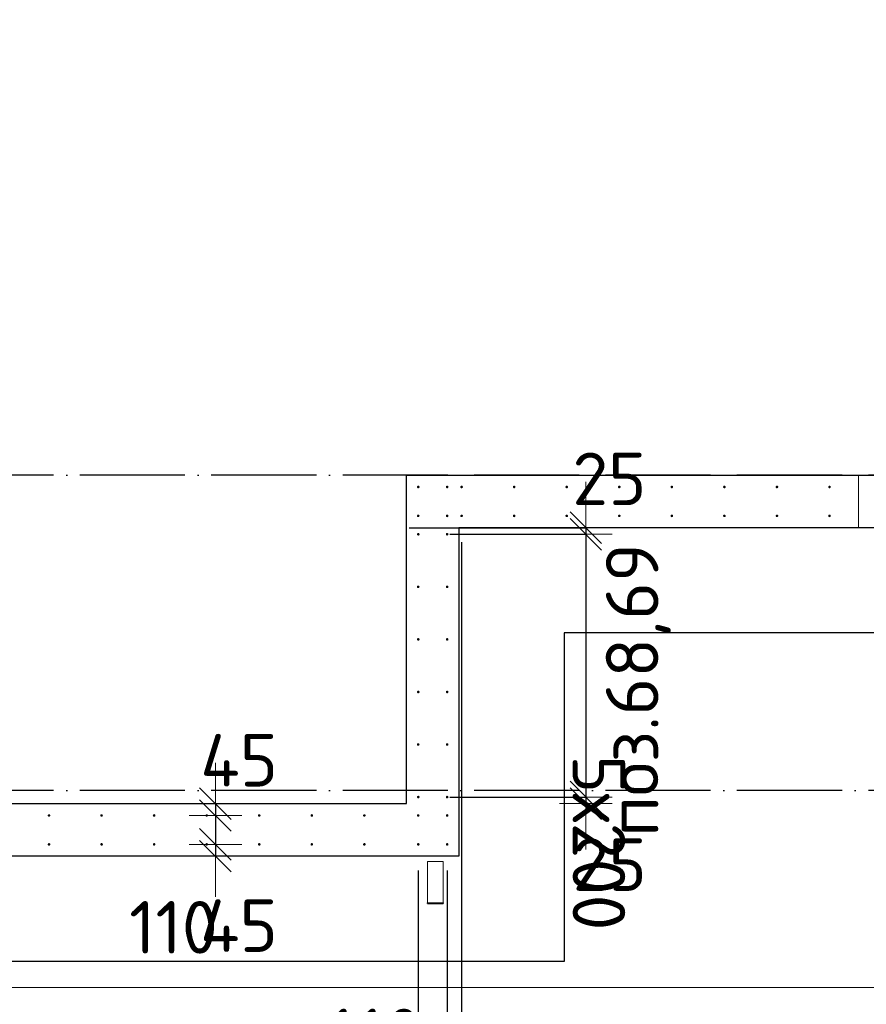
# Model space of a CAD drawing. Header units: millimetres. Extents: x 76517 to 124446, y -73423 to -21861.
# Tile 7 of 117: x 90518 to 93740, y -70813 to -67067. Entities that reach past the tile are written whole.
import ezdxf

# ---------------------------------------------------------------- set-up
doc = ezdxf.new("R2010")
doc.units = ezdxf.units.MM
doc.header["$PDMODE"] = 65
for name, pattern in [('______11', [500, 400, -50, 0, -50]), ('______2', [270, 200, -70]), ('______5', [1100, 800, -100, 100, -100])]:
    doc.linetypes.add(name, pattern=pattern)
for name, color, linetype, lineweight in [('Standard', 7, 'Continuous', 25), ('Арм.стержн. Выпуски', 180, 'Continuous', 35), ('Размерная линия_ общее', 7, 'Continuous', 13), ('Размерная линия_ общее_1', 7, 'Continuous', 13), ('Стальная конструкция_ общее', 7, 'Continuous', 25), ('Стена_ общее', 7, 'Continuous', 35), ('Фундамент_ общее', 7, 'Continuous', 35)]:
    doc.layers.add(name, color=color, linetype=linetype, lineweight=lineweight)
doc.layers.add('Осевая линия_ общее', color=7, linetype='______5', lineweight=13, true_color=0xa0a0a0)
doc.styles.add('ISOCPEUR', font='ISOCPEUR')
doc.dimstyles.new('DIMSTYLE_10', dxfattribs={"dimtxt": 200, "dimasz": 200, "dimexe": 0, "dimexo": 0, "dimgap": 100, "dimtad": 2, "dimdec": 0, "dimrnd": 5, "dimzin": 12, "dimdsep": 46, "dimtxsty": 'ISOCPEUR', "dimblk1": 'ALL_ML_STRICH', "dimblk2": 'ALL_ML_STRICH', "dimsah": 1, "dimcen": 0, "dimclrd": 7, "dimclre": 256, "dimclrt": 7, "dimadec": 0, "dimazin": 0, "dimtfac": 1, "dimtdec": 0, "dimtix": 1, "dimtmove": 2, "dimatfit": 3, "dimfxl": 0, "dimtvp": 1.2, "dimtzin": 0, "dimlwd": 0, "dimlwe": -3, "dimarcsym": 0})
doc.dimstyles.new('DIMSTYLE_16', dxfattribs={"dimtxt": 200, "dimasz": 200, "dimexe": 0, "dimexo": 0, "dimgap": 100, "dimtad": 2, "dimdec": 0, "dimrnd": 5, "dimzin": 12, "dimdsep": 46, "dimtxsty": 'ISOCPEUR', "dimblk1": 'ALL_ML_STRICH', "dimblk2": 'ALL_ML_STRICH', "dimsah": 1, "dimcen": 0, "dimclrd": 7, "dimclre": 256, "dimclrt": 7, "dimadec": 0, "dimazin": 0, "dimtfac": 1, "dimtdec": 0, "dimtix": 1, "dimtmove": 2, "dimatfit": 3, "dimfxl": 0, "dimtzin": 0, "dimlwd": 0, "dimlwe": -3, "dimarcsym": 0})
doc.dimstyles.new('DIMSTYLE_19', dxfattribs={"dimtxt": 220, "dimasz": 250, "dimexe": 0, "dimexo": 0, "dimgap": 110, "dimtad": 2, "dimdec": 0, "dimrnd": 1, "dimzin": 12, "dimdsep": 46, "dimtxsty": 'ISOCPEUR', "dimblk1": 'ALL_ML_STRICH', "dimblk2": 'ALL_ML_STRICH', "dimsah": 1, "dimcen": 0, "dimclrd": 7, "dimclre": 256, "dimclrt": 7, "dimadec": 0, "dimazin": 0, "dimtfac": 1, "dimtdec": 0, "dimtix": 1, "dimtmove": 2, "dimatfit": 3, "dimfxl": 0, "dimtvp": 1.2, "dimtzin": 0, "dimlwd": 0, "dimlwe": -3, "dimarcsym": 0})
doc.dimstyles.new('DIMSTYLE_23', dxfattribs={"dimtxt": 220, "dimasz": 250, "dimexe": 0, "dimexo": 0, "dimgap": 110, "dimtad": 2, "dimdec": 0, "dimrnd": 1, "dimzin": 12, "dimdsep": 46, "dimtxsty": 'ISOCPEUR', "dimblk1": 'ALL_ML_STRICH', "dimblk2": 'ALL_ML_STRICH', "dimsah": 1, "dimcen": 0, "dimclrd": 7, "dimclre": 256, "dimclrt": 7, "dimadec": 0, "dimazin": 0, "dimtfac": 1, "dimtdec": 0, "dimtix": 1, "dimtmove": 2, "dimatfit": 3, "dimfxl": 0, "dimtzin": 0, "dimlwd": 0, "dimlwe": -3, "dimarcsym": 0})
doc.dimstyles.new('DIMSTYLE_24', dxfattribs={"dimtxt": 220, "dimasz": 250, "dimexe": 0, "dimexo": 0, "dimgap": 110, "dimtad": 0, "dimdec": 0, "dimrnd": 1, "dimzin": 12, "dimdsep": 46, "dimtxsty": 'ISOCPEUR', "dimblk1": 'ALL_ML_STRICH', "dimblk2": 'ALL_ML_STRICH', "dimsah": 1, "dimcen": 0, "dimclrd": 7, "dimclre": 256, "dimclrt": 7, "dimadec": 0, "dimazin": 0, "dimtfac": 1, "dimtdec": 0, "dimtix": 1, "dimtmove": 2, "dimatfit": 3, "dimfxl": 0, "dimtvp": 1.2, "dimtzin": 0, "dimlwd": 0, "dimlwe": -3, "dimarcsym": 0})

# ---------------------------------------------------------------- blocks, each defined once
blk = doc.blocks.new('ALL_ML_STRICH')
at = {"color": 0, "linetype": 'ByBlock', "lineweight": -2}
for p, q in [((0, -0.5), (0, 0.5)), ((-0.3, -0.3), (0.3, 0.3)), ((-1, 0), (0.5, 0))]:
    blk.add_line(p, q, dxfattribs=at)
blk = doc.blocks.new('*D122')
at = {"layer": 'DEFPOINTS', "color": 7, "linetype": 'Continuous', "lineweight": 13, "transparency": 33554687}
for p in [(91900, -69000), (92672.5, -69000), (92055, -69025)]:
    blk.add_point(p, dxfattribs=at)
at = {"layer": 'Размерная линия_ общее_1', "color": 253, "linetype": 'Continuous', "lineweight": -2, "true_color": 0xa0a0a0, "transparency": 33554687}
for p, q in [((92000, -69000), (92672.5, -69000)), ((92155, -69025), (92672.5, -69025))]:
    blk.add_line(p, q, dxfattribs=at)
at = {"layer": 'Размерная линия_ общее_1', "color": 7, "linetype": 'Continuous', "lineweight": -2, "transparency": 33554687}
blk.add_line((92672.5, -69000), (92672.5, -69025), dxfattribs=at)
at = {"layer": 'Размерная линия_ общее_1', "color": 7, "linetype": 'Continuous', "lineweight": 13, "transparency": 33554687, "xscale": 200, "yscale": 200, "zscale": 200}
for p, rotation in [((92672.5, -69025), 270), ((92672.5, -69000), 90)]:
    blk.add_blockref('ALL_ML_STRICH', p, dxfattribs=dict(at, rotation=rotation))
at = {"layer": 'Размерная линия_ общее_1', "color": 7, "linetype": 'Continuous', "lineweight": 13, "transparency": 33554687, "insert": (92762.3, -68814.1), "char_height": 200, "width": 400, "attachment_point": 5, "style": 'ISOCPEUR'}
blk.add_mtext('\\A1;{25}', dxfattribs=at)
blk = doc.blocks.new('*D123')
at = {"layer": 'DEFPOINTS', "color": 7, "linetype": 'Continuous', "lineweight": 13, "transparency": 33554687}
for p in [(92055, -69025), (92672.5, -69025), (92055, -70025)]:
    blk.add_point(p, dxfattribs=at)
at = {"layer": 'Размерная линия_ общее_1', "color": 253, "linetype": 'Continuous', "lineweight": -2, "true_color": 0xa0a0a0, "transparency": 33554687}
for p, q in [((92155, -69025), (92672.5, -69025)), ((92155, -70025), (92672.5, -70025))]:
    blk.add_line(p, q, dxfattribs=at)
at = {"layer": 'Размерная линия_ общее_1', "color": 7, "linetype": 'Continuous', "lineweight": -2, "transparency": 33554687}
blk.add_line((92672.5, -69025), (92672.5, -70025), dxfattribs=at)
at = {"layer": 'Размерная линия_ общее_1', "color": 7, "linetype": 'Continuous', "lineweight": 13, "transparency": 33554687, "xscale": 200, "yscale": 200, "zscale": 200}
for p, rotation in [((92672.5, -69025), 90), ((92672.5, -70025), 270)]:
    blk.add_blockref('ALL_ML_STRICH', p, dxfattribs=dict(at, rotation=rotation))
at = {"layer": 'Размерная линия_ общее_1', "color": 7, "linetype": 'Continuous', "lineweight": 13, "transparency": 33554687, "insert": (92822.5, -69865), "char_height": 200, "width": 10, "attachment_point": 1, "rotation": 270, "line_spacing_factor": 0.60241, "style": 'ISOCPEUR'}
blk.add_mtext('5х200', dxfattribs=at)
blk = doc.blocks.new('*D124')
at = {"layer": 'DEFPOINTS', "color": 7, "linetype": 'Continuous', "lineweight": 13, "transparency": 33554687}
for p in [(92055, -70025), (92672.5, -70025), (92806.2, -70050)]:
    blk.add_point(p, dxfattribs=at)
at = {"layer": 'Размерная линия_ общее_1', "color": 253, "linetype": 'Continuous', "lineweight": -2, "true_color": 0xa0a0a0, "transparency": 33554687}
for p, q in [((92155, -70025), (92672.5, -70025)), ((92672.5, -70050), (92672.5, -70050))]:
    blk.add_line(p, q, dxfattribs=at)
at = {"layer": 'Размерная линия_ общее_1', "color": 7, "linetype": 'Continuous', "lineweight": -2, "transparency": 33554687}
blk.add_line((92672.5, -70025), (92672.5, -70050), dxfattribs=at)
at = {"layer": 'Размерная линия_ общее_1', "color": 7, "linetype": 'Continuous', "lineweight": 13, "transparency": 33554687, "xscale": 200, "yscale": 200, "zscale": 200}
for p, rotation in [((92672.5, -70050), 270), ((92672.5, -70025), 90)]:
    blk.add_blockref('ALL_ML_STRICH', p, dxfattribs=dict(at, rotation=rotation))
at = {"layer": 'Размерная линия_ общее_1', "color": 7, "linetype": 'Continuous', "lineweight": 13, "transparency": 33554687, "insert": (92763.7, -70282), "char_height": 200, "width": 400, "attachment_point": 5, "style": 'ISOCPEUR'}
blk.add_mtext('\\A1;{25}', dxfattribs=at)
blk = doc.blocks.new('*D165')
at = {"layer": 'DEFPOINTS', "color": 7, "linetype": 'Continuous', "lineweight": 13, "transparency": 33554687}
for p in [(91263.2, -70050), (91291.6, -70050), (91176, -70095)]:
    blk.add_point(p, dxfattribs=at)
at = {"layer": 'Размерная линия_ общее_1', "color": 253, "linetype": 'Continuous', "lineweight": -2, "true_color": 0xa0a0a0, "transparency": 33554687}
for p, q in [((91263.2, -70050), (91263.2, -70050)), ((91263.2, -70095), (91263.2, -70095))]:
    blk.add_line(p, q, dxfattribs=at)
at = {"layer": 'Размерная линия_ общее_1', "color": 7, "linetype": 'Continuous', "lineweight": -2, "transparency": 33554687}
blk.add_line((91263.2, -70050), (91263.2, -70095), dxfattribs=at)
at = {"layer": 'Размерная линия_ общее_1', "color": 7, "linetype": 'Continuous', "lineweight": 13, "transparency": 33554687, "xscale": 200, "yscale": 200, "zscale": 200}
for p, rotation in [((91263.2, -70095), 270), ((91263.2, -70050), 90)]:
    blk.add_blockref('ALL_ML_STRICH', p, dxfattribs=dict(at, rotation=rotation))
at = {"layer": 'Размерная линия_ общее_1', "color": 7, "linetype": 'Continuous', "lineweight": 13, "transparency": 33554687, "insert": (91353.5, -69884.9), "char_height": 200, "width": 400, "attachment_point": 5, "style": 'ISOCPEUR'}
blk.add_mtext('\\A1;{45}', dxfattribs=at)
blk = doc.blocks.new('*D166')
at = {"layer": 'DEFPOINTS', "color": 7, "linetype": 'Continuous', "lineweight": 13, "transparency": 33554687}
for p in [(91176, -70095), (91263.2, -70095), (91176, -70205)]:
    blk.add_point(p, dxfattribs=at)
at = {"layer": 'Размерная линия_ общее_1', "color": 253, "linetype": 'Continuous', "lineweight": -2, "true_color": 0xa0a0a0, "transparency": 33554687}
for p, q in [((91263.2, -70095), (91263.2, -70095)), ((91263.2, -70205), (91263.2, -70205))]:
    blk.add_line(p, q, dxfattribs=at)
at = {"layer": 'Размерная линия_ общее_1', "color": 7, "linetype": 'Continuous', "lineweight": -2, "transparency": 33554687}
blk.add_line((91263.2, -70095), (91263.2, -70205), dxfattribs=at)
at = {"layer": 'Размерная линия_ общее_1', "color": 7, "linetype": 'Continuous', "lineweight": 13, "transparency": 33554687, "xscale": 200, "yscale": 200, "zscale": 200}
for p, rotation in [((91263.2, -70095), 90), ((91263.2, -70205), 270)]:
    blk.add_blockref('ALL_ML_STRICH', p, dxfattribs=dict(at, rotation=rotation))
at = {"layer": 'Размерная линия_ общее_1', "color": 7, "linetype": 'Continuous', "lineweight": 13, "transparency": 33554687, "insert": (91103.5, -70520.5), "char_height": 200, "width": 600, "attachment_point": 5, "style": 'ISOCPEUR'}
blk.add_mtext('\\A1;{110}', dxfattribs=at)
blk = doc.blocks.new('*D167')
at = {"layer": 'DEFPOINTS', "color": 7, "linetype": 'Continuous', "lineweight": 13, "transparency": 33554687}
for p in [(91176, -70205), (91263.2, -70205), (91301.6, -70250)]:
    blk.add_point(p, dxfattribs=at)
at = {"layer": 'Размерная линия_ общее_1', "color": 253, "linetype": 'Continuous', "lineweight": -2, "true_color": 0xa0a0a0, "transparency": 33554687}
for p, q in [((91263.2, -70205), (91263.2, -70205)), ((91263.2, -70250), (91263.2, -70250))]:
    blk.add_line(p, q, dxfattribs=at)
at = {"layer": 'Размерная линия_ общее_1', "color": 7, "linetype": 'Continuous', "lineweight": -2, "transparency": 33554687}
blk.add_line((91263.2, -70205), (91263.2, -70250), dxfattribs=at)
at = {"layer": 'Размерная линия_ общее_1', "color": 7, "linetype": 'Continuous', "lineweight": 13, "transparency": 33554687, "xscale": 200, "yscale": 200, "zscale": 200}
for p, rotation in [((91263.2, -70250), 270), ((91263.2, -70205), 90)]:
    blk.add_blockref('ALL_ML_STRICH', p, dxfattribs=dict(at, rotation=rotation))
at = {"layer": 'Размерная линия_ общее_1', "color": 7, "linetype": 'Continuous', "lineweight": 13, "transparency": 33554687, "insert": (91352.8, -70514.2), "char_height": 200, "width": 400, "attachment_point": 5, "style": 'ISOCPEUR'}
blk.add_mtext('\\A1;{45}', dxfattribs=at)
blk = doc.blocks.new('*D311')
at = {"layer": 'DEFPOINTS', "color": 7, "linetype": 'Continuous', "lineweight": 13, "transparency": 33554687}
for p in [(90435, -70205), (92035, -70205), (90435, -71449.3)]:
    blk.add_point(p, dxfattribs=at)
at = {"layer": 'Размерная линия_ общее', "color": 253, "linetype": 'Continuous', "lineweight": -2, "true_color": 0xa0a0a0, "transparency": 33554687}
for p, q in [((90435, -70305), (90435, -71449.3)), ((92035, -70305), (92035, -71449.3))]:
    blk.add_line(p, q, dxfattribs=at)
at = {"layer": 'Размерная линия_ общее', "color": 7, "linetype": 'Continuous', "lineweight": -2, "transparency": 33554687}
blk.add_line((90435, -71449.3), (92035, -71449.3), dxfattribs=at)
at = {"layer": 'Размерная линия_ общее', "color": 7, "linetype": 'Continuous', "lineweight": 13, "transparency": 33554687, "xscale": 250, "yscale": 250, "zscale": 250, "rotation": 180}
blk.add_blockref('ALL_ML_STRICH', (90435, -71449.3), dxfattribs=at)
at = {"layer": 'Размерная линия_ общее', "color": 7, "linetype": 'Continuous', "lineweight": 13, "transparency": 33554687, "xscale": 250, "yscale": 250, "zscale": 250}
blk.add_blockref('ALL_ML_STRICH', (92035, -71449.3), dxfattribs=at)
at = {"layer": 'Размерная линия_ общее', "color": 7, "linetype": 'Continuous', "lineweight": 13, "transparency": 33554687, "insert": (90498, -71179.3), "char_height": 220, "width": 11, "attachment_point": 1, "line_spacing_factor": 0.60241, "style": 'ISOCPEUR'}
blk.add_mtext('8х200=1600', dxfattribs=at)
blk = doc.blocks.new('*D312')
at = {"layer": 'DEFPOINTS', "color": 7, "linetype": 'Continuous', "lineweight": 13, "transparency": 33554687}
for p in [(92035, -70205), (92145, -70205), (92035, -71449.3)]:
    blk.add_point(p, dxfattribs=at)
at = {"layer": 'Размерная линия_ общее', "color": 253, "linetype": 'Continuous', "lineweight": -2, "true_color": 0xa0a0a0, "transparency": 33554687}
for p, q in [((92035, -70305), (92035, -71449.3)), ((92145, -70305), (92145, -71449.3))]:
    blk.add_line(p, q, dxfattribs=at)
at = {"layer": 'Размерная линия_ общее', "color": 7, "linetype": 'Continuous', "lineweight": -2, "transparency": 33554687}
blk.add_line((92035, -71449.3), (92145, -71449.3), dxfattribs=at)
at = {"layer": 'Размерная линия_ общее', "color": 7, "linetype": 'Continuous', "lineweight": 13, "transparency": 33554687, "xscale": 250, "yscale": 250, "zscale": 250}
blk.add_blockref('ALL_ML_STRICH', (92145, -71449.3), dxfattribs=at)
at = {"layer": 'Размерная линия_ общее', "color": 7, "linetype": 'Continuous', "lineweight": 13, "transparency": 33554687, "xscale": 250, "yscale": 250, "zscale": 250, "rotation": 180}
blk.add_blockref('ALL_ML_STRICH', (92035, -71449.3), dxfattribs=at)
at = {"layer": 'Размерная линия_ общее', "color": 7, "linetype": 'Continuous', "lineweight": 13, "transparency": 33554687, "insert": (91869.4, -70940.1), "char_height": 220, "width": 660, "attachment_point": 5, "style": 'ISOCPEUR'}
blk.add_mtext('\\A1;{110}', dxfattribs=at)
blk = doc.blocks.new('*D313')
at = {"layer": 'DEFPOINTS', "color": 7, "linetype": 'Continuous', "lineweight": 13, "transparency": 33554687}
for p in [(92200, -68955), (92145, -70205), (92145, -71449.3)]:
    blk.add_point(p, dxfattribs=at)
at = {"layer": 'Размерная линия_ общее', "color": 253, "linetype": 'Continuous', "lineweight": -2, "true_color": 0xa0a0a0, "transparency": 33554687}
for p, q in [((92200, -69055), (92200, -71449.3)), ((92145, -70305), (92145, -71449.3))]:
    blk.add_line(p, q, dxfattribs=at)
at = {"layer": 'Размерная линия_ общее', "color": 7, "linetype": 'Continuous', "lineweight": -2, "transparency": 33554687}
blk.add_line((92145, -71449.3), (92200, -71449.3), dxfattribs=at)
at = {"layer": 'Размерная линия_ общее', "color": 7, "linetype": 'Continuous', "lineweight": 13, "transparency": 33554687, "xscale": 250, "yscale": 250, "zscale": 250}
blk.add_blockref('ALL_ML_STRICH', (92200, -71449.3), dxfattribs=at)
at = {"layer": 'Размерная линия_ общее', "color": 7, "linetype": 'Continuous', "lineweight": 13, "transparency": 33554687, "xscale": 250, "yscale": 250, "zscale": 250, "rotation": 180}
blk.add_blockref('ALL_ML_STRICH', (92145, -71449.3), dxfattribs=at)
at = {"layer": 'Размерная линия_ общее', "color": 7, "linetype": 'Continuous', "lineweight": 13, "transparency": 33554687, "insert": (92493.5, -71661.1), "char_height": 220, "width": 440, "attachment_point": 5, "style": 'ISOCPEUR'}
blk.add_mtext('\\A1;{55}', dxfattribs=at)
blk = doc.blocks.new('*D314')
at = {"layer": 'DEFPOINTS', "color": 7, "linetype": 'Continuous', "lineweight": 13, "transparency": 33554687}
for p in [(92200, -68955), (95000, -68955), (92200, -71449.3)]:
    blk.add_point(p, dxfattribs=at)
at = {"layer": 'Размерная линия_ общее', "color": 253, "linetype": 'Continuous', "lineweight": -2, "true_color": 0xa0a0a0, "transparency": 33554687}
for p, q in [((92200, -69055), (92200, -71449.3)), ((95000, -69055), (95000, -71449.3))]:
    blk.add_line(p, q, dxfattribs=at)
at = {"layer": 'Размерная линия_ общее', "color": 7, "linetype": 'Continuous', "lineweight": -2, "transparency": 33554687}
blk.add_line((92200, -71449.3), (95000, -71449.3), dxfattribs=at)
at = {"layer": 'Размерная линия_ общее', "color": 7, "linetype": 'Continuous', "lineweight": 13, "transparency": 33554687, "xscale": 250, "yscale": 250, "zscale": 250, "rotation": 180}
blk.add_blockref('ALL_ML_STRICH', (92200, -71449.3), dxfattribs=at)
at = {"layer": 'Размерная линия_ общее', "color": 7, "linetype": 'Continuous', "lineweight": 13, "transparency": 33554687, "xscale": 250, "yscale": 250, "zscale": 250}
blk.add_blockref('ALL_ML_STRICH', (95000, -71449.3), dxfattribs=at)
at = {"layer": 'Размерная линия_ общее', "color": 7, "linetype": 'Continuous', "lineweight": 13, "transparency": 33554687, "insert": (92775, -71179.3), "char_height": 220, "width": 11, "attachment_point": 1, "line_spacing_factor": 0.60241, "style": 'ISOCPEUR'}
blk.add_mtext('14х200=2800', dxfattribs=at)

msp = doc.modelspace()

# ---------------------------------------------------------------- hatches: boundary and pattern name
at = {"layer": 'Арм.стержн. Выпуски', "linetype": 'Continuous', "lineweight": 35, "transparency": 33554687}
for points in [[(92040, -68845), (92039.6, -68843.1), (92038.5, -68841.5), (92036.9, -68840.4), (92035, -68840), (92033.1, -68840.4), (92031.5, -68841.5), (92030.4, -68843.1), (92030, -68845), (92030.4, -68846.9), (92031.5, -68848.5), (92033.1, -68849.6), (92035, -68850), (92036.9, -68849.6), (92038.5, -68848.5), (92039.6, -68846.9)], [(92150, -68845), (92149.6, -68843.1), (92148.5, -68841.5), (92146.9, -68840.4), (92145, -68840), (92143.1, -68840.4), (92141.5, -68841.5), (92140.4, -68843.1), (92140, -68845), (92140.4, -68846.9), (92141.5, -68848.5), (92143.1, -68849.6), (92145, -68850), (92146.9, -68849.6), (92148.5, -68848.5), (92149.6, -68846.9)], [(92205, -68845), (92204.6, -68843.1), (92203.5, -68841.5), (92201.9, -68840.4), (92200, -68840), (92198.1, -68840.4), (92196.5, -68841.5), (92195.4, -68843.1), (92195, -68845), (92195.4, -68846.9), (92196.5, -68848.5), (92198.1, -68849.6), (92200, -68850), (92201.9, -68849.6), (92203.5, -68848.5), (92204.6, -68846.9)], [(92405, -68845), (92404.6, -68843.1), (92403.5, -68841.5), (92401.9, -68840.4), (92400, -68840), (92398.1, -68840.4), (92396.5, -68841.5), (92395.4, -68843.1), (92395, -68845), (92395.4, -68846.9), (92396.5, -68848.5), (92398.1, -68849.6), (92400, -68850), (92401.9, -68849.6), (92403.5, -68848.5), (92404.6, -68846.9)], [(92605, -68845), (92604.6, -68843.1), (92603.5, -68841.5), (92601.9, -68840.4), (92600, -68840), (92598.1, -68840.4), (92596.5, -68841.5), (92595.4, -68843.1), (92595, -68845), (92595.4, -68846.9), (92596.5, -68848.5), (92598.1, -68849.6), (92600, -68850), (92601.9, -68849.6), (92603.5, -68848.5), (92604.6, -68846.9)], [(92805, -68845), (92804.6, -68843.1), (92803.5, -68841.5), (92801.9, -68840.4), (92800, -68840), (92798.1, -68840.4), (92796.5, -68841.5), (92795.4, -68843.1), (92795, -68845), (92795.4, -68846.9), (92796.5, -68848.5), (92798.1, -68849.6), (92800, -68850), (92801.9, -68849.6), (92803.5, -68848.5), (92804.6, -68846.9)], [(93005, -68845), (93004.6, -68843.1), (93003.5, -68841.5), (93001.9, -68840.4), (93000, -68840), (92998.1, -68840.4), (92996.5, -68841.5), (92995.4, -68843.1), (92995, -68845), (92995.4, -68846.9), (92996.5, -68848.5), (92998.1, -68849.6), (93000, -68850), (93001.9, -68849.6), (93003.5, -68848.5), (93004.6, -68846.9)], [(93205, -68845), (93204.6, -68843.1), (93203.5, -68841.5), (93201.9, -68840.4), (93200, -68840), (93198.1, -68840.4), (93196.5, -68841.5), (93195.4, -68843.1), (93195, -68845), (93195.4, -68846.9), (93196.5, -68848.5), (93198.1, -68849.6), (93200, -68850), (93201.9, -68849.6), (93203.5, -68848.5), (93204.6, -68846.9)], [(93405, -68845), (93404.6, -68843.1), (93403.5, -68841.5), (93401.9, -68840.4), (93400, -68840), (93398.1, -68840.4), (93396.5, -68841.5), (93395.4, -68843.1), (93395, -68845), (93395.4, -68846.9), (93396.5, -68848.5), (93398.1, -68849.6), (93400, -68850), (93401.9, -68849.6), (93403.5, -68848.5), (93404.6, -68846.9)], [(93605, -68845), (93604.6, -68843.1), (93603.5, -68841.5), (93601.9, -68840.4), (93600, -68840), (93598.1, -68840.4), (93596.5, -68841.5), (93595.4, -68843.1), (93595, -68845), (93595.4, -68846.9), (93596.5, -68848.5), (93598.1, -68849.6), (93600, -68850), (93601.9, -68849.6), (93603.5, -68848.5), (93604.6, -68846.9)], [(92040, -68955), (92039.6, -68953.1), (92038.5, -68951.5), (92036.9, -68950.4), (92035, -68950), (92033.1, -68950.4), (92031.5, -68951.5), (92030.4, -68953.1), (92030, -68955), (92030.4, -68956.9), (92031.5, -68958.5), (92033.1, -68959.6), (92035, -68960), (92036.9, -68959.6), (92038.5, -68958.5), (92039.6, -68956.9)], [(92150, -68955), (92149.6, -68953.1), (92148.5, -68951.5), (92146.9, -68950.4), (92145, -68950), (92143.1, -68950.4), (92141.5, -68951.5), (92140.4, -68953.1), (92140, -68955), (92140.4, -68956.9), (92141.5, -68958.5), (92143.1, -68959.6), (92145, -68960), (92146.9, -68959.6), (92148.5, -68958.5), (92149.6, -68956.9)], [(92205, -68955), (92204.6, -68953.1), (92203.5, -68951.5), (92201.9, -68950.4), (92200, -68950), (92198.1, -68950.4), (92196.5, -68951.5), (92195.4, -68953.1), (92195, -68955), (92195.4, -68956.9), (92196.5, -68958.5), (92198.1, -68959.6), (92200, -68960), (92201.9, -68959.6), (92203.5, -68958.5), (92204.6, -68956.9)], [(92405, -68955), (92404.6, -68953.1), (92403.5, -68951.5), (92401.9, -68950.4), (92400, -68950), (92398.1, -68950.4), (92396.5, -68951.5), (92395.4, -68953.1), (92395, -68955), (92395.4, -68956.9), (92396.5, -68958.5), (92398.1, -68959.6), (92400, -68960), (92401.9, -68959.6), (92403.5, -68958.5), (92404.6, -68956.9)], [(92605, -68955), (92604.6, -68953.1), (92603.5, -68951.5), (92601.9, -68950.4), (92600, -68950), (92598.1, -68950.4), (92596.5, -68951.5), (92595.4, -68953.1), (92595, -68955), (92595.4, -68956.9), (92596.5, -68958.5), (92598.1, -68959.6), (92600, -68960), (92601.9, -68959.6), (92603.5, -68958.5), (92604.6, -68956.9)], [(92805, -68955), (92804.6, -68953.1), (92803.5, -68951.5), (92801.9, -68950.4), (92800, -68950), (92798.1, -68950.4), (92796.5, -68951.5), (92795.4, -68953.1), (92795, -68955), (92795.4, -68956.9), (92796.5, -68958.5), (92798.1, -68959.6), (92800, -68960), (92801.9, -68959.6), (92803.5, -68958.5), (92804.6, -68956.9)], [(93005, -68955), (93004.6, -68953.1), (93003.5, -68951.5), (93001.9, -68950.4), (93000, -68950), (92998.1, -68950.4), (92996.5, -68951.5), (92995.4, -68953.1), (92995, -68955), (92995.4, -68956.9), (92996.5, -68958.5), (92998.1, -68959.6), (93000, -68960), (93001.9, -68959.6), (93003.5, -68958.5), (93004.6, -68956.9)], [(93205, -68955), (93204.6, -68953.1), (93203.5, -68951.5), (93201.9, -68950.4), (93200, -68950), (93198.1, -68950.4), (93196.5, -68951.5), (93195.4, -68953.1), (93195, -68955), (93195.4, -68956.9), (93196.5, -68958.5), (93198.1, -68959.6), (93200, -68960), (93201.9, -68959.6), (93203.5, -68958.5), (93204.6, -68956.9)], [(93405, -68955), (93404.6, -68953.1), (93403.5, -68951.5), (93401.9, -68950.4), (93400, -68950), (93398.1, -68950.4), (93396.5, -68951.5), (93395.4, -68953.1), (93395, -68955), (93395.4, -68956.9), (93396.5, -68958.5), (93398.1, -68959.6), (93400, -68960), (93401.9, -68959.6), (93403.5, -68958.5), (93404.6, -68956.9)], [(93605, -68955), (93604.6, -68953.1), (93603.5, -68951.5), (93601.9, -68950.4), (93600, -68950), (93598.1, -68950.4), (93596.5, -68951.5), (93595.4, -68953.1), (93595, -68955), (93595.4, -68956.9), (93596.5, -68958.5), (93598.1, -68959.6), (93600, -68960), (93601.9, -68959.6), (93603.5, -68958.5), (93604.6, -68956.9)], [(92040, -69025), (92039.6, -69023.1), (92038.5, -69021.5), (92036.9, -69020.4), (92035, -69020), (92033.1, -69020.4), (92031.5, -69021.5), (92030.4, -69023.1), (92030, -69025), (92030.4, -69026.9), (92031.5, -69028.5), (92033.1, -69029.6), (92035, -69030), (92036.9, -69029.6), (92038.5, -69028.5), (92039.6, -69026.9)], [(92150, -69025), (92149.6, -69023.1), (92148.5, -69021.5), (92146.9, -69020.4), (92145, -69020), (92143.1, -69020.4), (92141.5, -69021.5), (92140.4, -69023.1), (92140, -69025), (92140.4, -69026.9), (92141.5, -69028.5), (92143.1, -69029.6), (92145, -69030), (92146.9, -69029.6), (92148.5, -69028.5), (92149.6, -69026.9)], [(92040, -69225), (92039.6, -69223.1), (92038.5, -69221.5), (92036.9, -69220.4), (92035, -69220), (92033.1, -69220.4), (92031.5, -69221.5), (92030.4, -69223.1), (92030, -69225), (92030.4, -69226.9), (92031.5, -69228.5), (92033.1, -69229.6), (92035, -69230), (92036.9, -69229.6), (92038.5, -69228.5), (92039.6, -69226.9)], [(92150, -69225), (92149.6, -69223.1), (92148.5, -69221.5), (92146.9, -69220.4), (92145, -69220), (92143.1, -69220.4), (92141.5, -69221.5), (92140.4, -69223.1), (92140, -69225), (92140.4, -69226.9), (92141.5, -69228.5), (92143.1, -69229.6), (92145, -69230), (92146.9, -69229.6), (92148.5, -69228.5), (92149.6, -69226.9)], [(92040, -69425), (92039.6, -69423.1), (92038.5, -69421.5), (92036.9, -69420.4), (92035, -69420), (92033.1, -69420.4), (92031.5, -69421.5), (92030.4, -69423.1), (92030, -69425), (92030.4, -69426.9), (92031.5, -69428.5), (92033.1, -69429.6), (92035, -69430), (92036.9, -69429.6), (92038.5, -69428.5), (92039.6, -69426.9)], [(92150, -69425), (92149.6, -69423.1), (92148.5, -69421.5), (92146.9, -69420.4), (92145, -69420), (92143.1, -69420.4), (92141.5, -69421.5), (92140.4, -69423.1), (92140, -69425), (92140.4, -69426.9), (92141.5, -69428.5), (92143.1, -69429.6), (92145, -69430), (92146.9, -69429.6), (92148.5, -69428.5), (92149.6, -69426.9)], [(92040, -69625), (92039.6, -69623.1), (92038.5, -69621.5), (92036.9, -69620.4), (92035, -69620), (92033.1, -69620.4), (92031.5, -69621.5), (92030.4, -69623.1), (92030, -69625), (92030.4, -69626.9), (92031.5, -69628.5), (92033.1, -69629.6), (92035, -69630), (92036.9, -69629.6), (92038.5, -69628.5), (92039.6, -69626.9)], [(92150, -69625), (92149.6, -69623.1), (92148.5, -69621.5), (92146.9, -69620.4), (92145, -69620), (92143.1, -69620.4), (92141.5, -69621.5), (92140.4, -69623.1), (92140, -69625), (92140.4, -69626.9), (92141.5, -69628.5), (92143.1, -69629.6), (92145, -69630), (92146.9, -69629.6), (92148.5, -69628.5), (92149.6, -69626.9)], [(92040, -69825), (92039.6, -69823.1), (92038.5, -69821.5), (92036.9, -69820.4), (92035, -69820), (92033.1, -69820.4), (92031.5, -69821.5), (92030.4, -69823.1), (92030, -69825), (92030.4, -69826.9), (92031.5, -69828.5), (92033.1, -69829.6), (92035, -69830), (92036.9, -69829.6), (92038.5, -69828.5), (92039.6, -69826.9)], [(92150, -69825), (92149.6, -69823.1), (92148.5, -69821.5), (92146.9, -69820.4), (92145, -69820), (92143.1, -69820.4), (92141.5, -69821.5), (92140.4, -69823.1), (92140, -69825), (92140.4, -69826.9), (92141.5, -69828.5), (92143.1, -69829.6), (92145, -69830), (92146.9, -69829.6), (92148.5, -69828.5), (92149.6, -69826.9)], [(92040, -70025), (92039.6, -70023.1), (92038.5, -70021.5), (92036.9, -70020.4), (92035, -70020), (92033.1, -70020.4), (92031.5, -70021.5), (92030.4, -70023.1), (92030, -70025), (92030.4, -70026.9), (92031.5, -70028.5), (92033.1, -70029.6), (92035, -70030), (92036.9, -70029.6), (92038.5, -70028.5), (92039.6, -70026.9)], [(92150, -70025), (92149.6, -70023.1), (92148.5, -70021.5), (92146.9, -70020.4), (92145, -70020), (92143.1, -70020.4), (92141.5, -70021.5), (92140.4, -70023.1), (92140, -70025), (92140.4, -70026.9), (92141.5, -70028.5), (92143.1, -70029.6), (92145, -70030), (92146.9, -70029.6), (92148.5, -70028.5), (92149.6, -70026.9)], [(90635, -70095), (90634.6, -70093.1), (90633.5, -70091.5), (90631.9, -70090.4), (90630, -70090), (90628.1, -70090.4), (90626.5, -70091.5), (90625.4, -70093.1), (90625, -70095), (90625.4, -70096.9), (90626.5, -70098.5), (90628.1, -70099.6), (90630, -70100), (90631.9, -70099.6), (90633.5, -70098.5), (90634.6, -70096.9)], [(90835, -70095), (90834.6, -70093.1), (90833.5, -70091.5), (90831.9, -70090.4), (90830, -70090), (90828.1, -70090.4), (90826.5, -70091.5), (90825.4, -70093.1), (90825, -70095), (90825.4, -70096.9), (90826.5, -70098.5), (90828.1, -70099.6), (90830, -70100), (90831.9, -70099.6), (90833.5, -70098.5), (90834.6, -70096.9)], [(91035, -70095), (91034.6, -70093.1), (91033.5, -70091.5), (91031.9, -70090.4), (91030, -70090), (91028.1, -70090.4), (91026.5, -70091.5), (91025.4, -70093.1), (91025, -70095), (91025.4, -70096.9), (91026.5, -70098.5), (91028.1, -70099.6), (91030, -70100), (91031.9, -70099.6), (91033.5, -70098.5), (91034.6, -70096.9)], [(91235, -70095), (91234.6, -70093.1), (91233.5, -70091.5), (91231.9, -70090.4), (91230, -70090), (91228.1, -70090.4), (91226.5, -70091.5), (91225.4, -70093.1), (91225, -70095), (91225.4, -70096.9), (91226.5, -70098.5), (91228.1, -70099.6), (91230, -70100), (91231.9, -70099.6), (91233.5, -70098.5), (91234.6, -70096.9)], [(91435, -70095), (91434.6, -70093.1), (91433.5, -70091.5), (91431.9, -70090.4), (91430, -70090), (91428.1, -70090.4), (91426.5, -70091.5), (91425.4, -70093.1), (91425, -70095), (91425.4, -70096.9), (91426.5, -70098.5), (91428.1, -70099.6), (91430, -70100), (91431.9, -70099.6), (91433.5, -70098.5), (91434.6, -70096.9)], [(91635, -70095), (91634.6, -70093.1), (91633.5, -70091.5), (91631.9, -70090.4), (91630, -70090), (91628.1, -70090.4), (91626.5, -70091.5), (91625.4, -70093.1), (91625, -70095), (91625.4, -70096.9), (91626.5, -70098.5), (91628.1, -70099.6), (91630, -70100), (91631.9, -70099.6), (91633.5, -70098.5), (91634.6, -70096.9)], [(91835, -70095), (91834.6, -70093.1), (91833.5, -70091.5), (91831.9, -70090.4), (91830, -70090), (91828.1, -70090.4), (91826.5, -70091.5), (91825.4, -70093.1), (91825, -70095), (91825.4, -70096.9), (91826.5, -70098.5), (91828.1, -70099.6), (91830, -70100), (91831.9, -70099.6), (91833.5, -70098.5), (91834.6, -70096.9)], [(92040, -70095), (92039.6, -70093.1), (92038.5, -70091.5), (92036.9, -70090.4), (92035, -70090), (92033.1, -70090.4), (92031.5, -70091.5), (92030.4, -70093.1), (92030, -70095), (92030.4, -70096.9), (92031.5, -70098.5), (92033.1, -70099.6), (92035, -70100), (92036.9, -70099.6), (92038.5, -70098.5), (92039.6, -70096.9)], [(92150, -70095), (92149.6, -70093.1), (92148.5, -70091.5), (92146.9, -70090.4), (92145, -70090), (92143.1, -70090.4), (92141.5, -70091.5), (92140.4, -70093.1), (92140, -70095), (92140.4, -70096.9), (92141.5, -70098.5), (92143.1, -70099.6), (92145, -70100), (92146.9, -70099.6), (92148.5, -70098.5), (92149.6, -70096.9)], [(90635, -70205), (90634.6, -70203.1), (90633.5, -70201.5), (90631.9, -70200.4), (90630, -70200), (90628.1, -70200.4), (90626.5, -70201.5), (90625.4, -70203.1), (90625, -70205), (90625.4, -70206.9), (90626.5, -70208.5), (90628.1, -70209.6), (90630, -70210), (90631.9, -70209.6), (90633.5, -70208.5), (90634.6, -70206.9)], [(90835, -70205), (90834.6, -70203.1), (90833.5, -70201.5), (90831.9, -70200.4), (90830, -70200), (90828.1, -70200.4), (90826.5, -70201.5), (90825.4, -70203.1), (90825, -70205), (90825.4, -70206.9), (90826.5, -70208.5), (90828.1, -70209.6), (90830, -70210), (90831.9, -70209.6), (90833.5, -70208.5), (90834.6, -70206.9)], [(91035, -70205), (91034.6, -70203.1), (91033.5, -70201.5), (91031.9, -70200.4), (91030, -70200), (91028.1, -70200.4), (91026.5, -70201.5), (91025.4, -70203.1), (91025, -70205), (91025.4, -70206.9), (91026.5, -70208.5), (91028.1, -70209.6), (91030, -70210), (91031.9, -70209.6), (91033.5, -70208.5), (91034.6, -70206.9)], [(91235, -70205), (91234.6, -70203.1), (91233.5, -70201.5), (91231.9, -70200.4), (91230, -70200), (91228.1, -70200.4), (91226.5, -70201.5), (91225.4, -70203.1), (91225, -70205), (91225.4, -70206.9), (91226.5, -70208.5), (91228.1, -70209.6), (91230, -70210), (91231.9, -70209.6), (91233.5, -70208.5), (91234.6, -70206.9)], [(91435, -70205), (91434.6, -70203.1), (91433.5, -70201.5), (91431.9, -70200.4), (91430, -70200), (91428.1, -70200.4), (91426.5, -70201.5), (91425.4, -70203.1), (91425, -70205), (91425.4, -70206.9), (91426.5, -70208.5), (91428.1, -70209.6), (91430, -70210), (91431.9, -70209.6), (91433.5, -70208.5), (91434.6, -70206.9)], [(91635, -70205), (91634.6, -70203.1), (91633.5, -70201.5), (91631.9, -70200.4), (91630, -70200), (91628.1, -70200.4), (91626.5, -70201.5), (91625.4, -70203.1), (91625, -70205), (91625.4, -70206.9), (91626.5, -70208.5), (91628.1, -70209.6), (91630, -70210), (91631.9, -70209.6), (91633.5, -70208.5), (91634.6, -70206.9)], [(91835, -70205), (91834.6, -70203.1), (91833.5, -70201.5), (91831.9, -70200.4), (91830, -70200), (91828.1, -70200.4), (91826.5, -70201.5), (91825.4, -70203.1), (91825, -70205), (91825.4, -70206.9), (91826.5, -70208.5), (91828.1, -70209.6), (91830, -70210), (91831.9, -70209.6), (91833.5, -70208.5), (91834.6, -70206.9)], [(92040, -70205), (92039.6, -70203.1), (92038.5, -70201.5), (92036.9, -70200.4), (92035, -70200), (92033.1, -70200.4), (92031.5, -70201.5), (92030.4, -70203.1), (92030, -70205), (92030.4, -70206.9), (92031.5, -70208.5), (92033.1, -70209.6), (92035, -70210), (92036.9, -70209.6), (92038.5, -70208.5), (92039.6, -70206.9)], [(92150, -70205), (92149.6, -70203.1), (92148.5, -70201.5), (92146.9, -70200.4), (92145, -70200), (92143.1, -70200.4), (92141.5, -70201.5), (92140.4, -70203.1), (92140, -70205), (92140.4, -70206.9), (92141.5, -70208.5), (92143.1, -70209.6), (92145, -70210), (92146.9, -70209.6), (92148.5, -70208.5), (92149.6, -70206.9)]]:
    msp.add_hatch(color=4, dxfattribs=at).paths.add_polyline_path(points)

# ---------------------------------------------------------------- linework, layer by layer
at = {"layer": 'Standard', "color": 7, "linetype": 'Continuous', "lineweight": 13, "transparency": 33554687}
msp.add_lwpolyline([(79182.6, -70750), (105457, -70750), (105457, -23310), (79182.6, -23310), (79182.6, -70750)], dxfattribs=at)
at = {"layer": 'Осевая линия_ общее', "color": 253, "linetype": '______11', "lineweight": -3, "true_color": 0xa0a0a0, "transparency": 33554687}
for p, q in [((105150, -68800), (77142.2, -68800)), ((105150, -70000), (77142.2, -70000))]:
    msp.add_line(p, q, dxfattribs=at)
at = {"layer": 'Стальная конструкция_ общее', "color": 253, "linetype": '______2', "lineweight": 18, "true_color": 0xababab, "transparency": 33554687}
for p, q in [((92070, -70426.9), (92070, -70270)), ((92070, -70270), (92130, -70270)), ((92070, -70426.9), (92070, -70270)), ((92070, -70270), (92130, -70270)), ((92130, -70270), (92130, -70426.9)), ((92130, -70270), (92130, -70426.9))]:
    msp.add_line(p, q, dxfattribs=at)
at = {"layer": 'Стальная конструкция_ общее', "color": 7, "linetype": 'Continuous', "lineweight": 25, "transparency": 33554687}
for p, q in [((92070, -70430), (92070, -70426.9)), ((92070, -70426.9), (92130, -70426.9)), ((92070, -70430), (92070, -70426.9)), ((92070, -70426.9), (92130, -70426.9)), ((92070, -70430), (92130, -70430)), ((92070, -70430), (92130, -70430)), ((92130, -70426.9), (92130, -70430)), ((92130, -70426.9), (92130, -70430))]:
    msp.add_line(p, q, dxfattribs=at)
at = {"layer": 'Стена_ общее', "color": 7, "linetype": 'Continuous', "lineweight": 25, "transparency": 33554687}
for p, q in [((91990, -69000), (91990, -68800)), ((91990, -68800), (95050, -68800)), ((91990, -69000), (91990, -68800)), ((91990, -68800), (95050, -68800)), ((91990, -70050), (91990, -69000)), ((91990, -70050), (91990, -69000)), ((98350, -69000), (92190, -69000)), ((92190, -69000), (92190, -70250)), ((98350, -69000), (92190, -69000)), ((92190, -69000), (92190, -70250)), ((90368.4, -70050), (91990, -70050)), ((90368.4, -70050), (91990, -70050)), ((91990, -70250), (90285.5, -70250)), ((91990, -70250), (90285.5, -70250)), ((92190, -70250), (91990, -70250)), ((92190, -70250), (91990, -70250))]:
    msp.add_line(p, q, dxfattribs=at)
at = {"layer": 'Стена_ общее', "color": 253, "linetype": '______2', "lineweight": 18, "true_color": 0xababab, "transparency": 33554687}
for q in [(91990, -68800), (91990, -68800), (93710, -69000), (93710, -69000)]:
    msp.add_line((93710, -68800), q, dxfattribs=at)
at = {"layer": 'Фундамент_ общее', "color": 7, "lineweight": 25, "transparency": 33554687}
for p, q in [((92590, -69400), (92590, -70650)), ((97950, -69400), (92590, -69400)), ((92590, -70650), (90119.9, -70650))]:
    msp.add_line(p, q, dxfattribs=at)
at = {"layer": 'Фундамент_ общее', "color": 7, "linetype": 'Continuous', "lineweight": 25, "transparency": 33554687}
for p, q in [((92590, -69400), (92590, -70650)), ((97950, -69400), (92590, -69400)), ((92590, -70650), (90119.9, -70650))]:
    msp.add_line(p, q, dxfattribs=at)

# ---------------------------------------------------------------- texts
at = {"layer": 'Standard', "color": 7, "linetype": 'Continuous', "lineweight": 13, "transparency": 33554687, "insert": (92749.1, -69617.2), "char_height": 200, "width": 1196.491, "attachment_point": 2, "rotation": 90, "style": 'ISOCPEUR'}
msp.add_mtext('\\A1;{\\fISOCPEUR|i0|b0;\\H200.000000;\\W1.000000;\\C7;поз.68,69}\\P', dxfattribs=at)

# ---------------------------------------------------------------- dimensions: what is measured, and where the dimension line sits
at = {"layer": 'Размерная линия_ общее', "color": 7, "linetype": 'Continuous', "lineweight": 13, "transparency": 33554687}
for base, p1, p2, dimstyle, picture, middle in [((92200, -71449.3), (92145, -70305), (92200, -69055), 'DIMSTYLE_24', '*D313', (92493.5, -71661.1)), ((92145, -71449.3), (92035, -70305), (92145, -70305), 'DIMSTYLE_19', '*D312', (91869.4, -70940.1))]:
    dim = msp.add_linear_dim(base=base, p1=p1, p2=p2, dimstyle=dimstyle, override={"dimpost": '<>', "dimclrd": 7, "dimclre": 253, "dimclrt": 7, "dimlwd": 0, "dimlwe": 65533}, dxfattribs=at)
    dim.commit()
    dim.dimension.update_dxf_attribs({"geometry": picture, "text_midpoint": middle, "dimtype": 160})
for base, p1, p2, text, picture, middle in [((95000, -71449.3), (92200, -69055), (95000, -69055), '14х200=2800', '*D314', (93600, -71339.3)), ((92035, -71449.3), (90435, -70305), (92035, -70305), '8х200=1600', '*D311', (91235, -71339.3))]:
    dim = msp.add_linear_dim(base=base, p1=p1, p2=p2, text=text, dimstyle='DIMSTYLE_23', override={"dimpost": '<>', "dimclrd": 7, "dimclre": 253, "dimclrt": 7, "dimlwd": 0, "dimlwe": 65533}, dxfattribs=at)
    dim.commit()
    dim.dimension.update_dxf_attribs({"geometry": picture, "text_midpoint": middle, "dimtype": 160})
at = {"layer": 'Размерная линия_ общее_1', "color": 7, "linetype": 'Continuous', "lineweight": 13, "transparency": 33554687}
for base, p1, p2, picture, middle in [((92672.5, -69025), (92000, -69000), (92155, -69025), '*D122', (92762.3, -68814.1)), ((91263.2, -70095), (91263.2, -70050), (91263.2, -70095), '*D165', (91353.5, -69884.9)), ((92672.5, -70050), (92155, -70025), (92672.5, -70050), '*D124', (92763.7, -70282)), ((91263.2, -70205), (91263.2, -70095), (91263.2, -70205), '*D166', (91103.5, -70520.5)), ((91263.2, -70250), (91263.2, -70205), (91263.2, -70250), '*D167', (91352.8, -70514.2))]:
    dim = msp.add_linear_dim(base=base, p1=p1, p2=p2, angle=270, dimstyle='DIMSTYLE_10', override={"dimpost": '<>', "dimclrd": 7, "dimclre": 253, "dimclrt": 7, "dimlwd": 0, "dimlwe": 65533}, dxfattribs=at)
    dim.commit()
    dim.dimension.update_dxf_attribs({"geometry": picture, "text_midpoint": middle, "dimtype": 160})
dim = msp.add_linear_dim(base=(92672.5, -70025), p1=(92155, -69025), p2=(92155, -70025), angle=270, text='5х200', dimstyle='DIMSTYLE_16', override={"dimpost": '<>', "dimclrd": 7, "dimclre": 253, "dimclrt": 7, "dimlwd": 0, "dimlwe": 65533}, dxfattribs=at)
dim.commit()
dim.dimension.update_dxf_attribs({"geometry": '*D123', "text_midpoint": (92672.5, -69425), "dimtype": 160})

doc.saveas('drawing.dxf')
